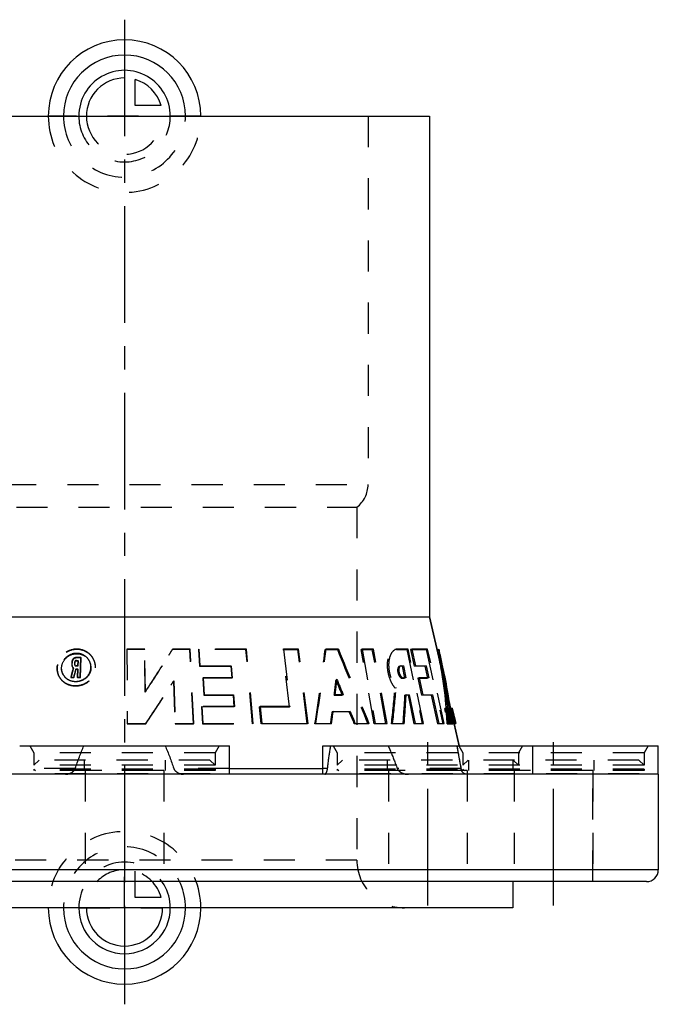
# Model space of a CAD drawing. Header units: millimetres. Extents: x 388 to 612, y 397 to 603.
# Tile 2 of 2: x 478 to 612, y 397 to 603. Entities that reach past the tile are written whole.
import ezdxf

# ---------------------------------------------------------------- set-up
doc = ezdxf.new("R2010")
doc.units = ezdxf.units.MM
doc.header["$LTSCALE"] = 65.185185
doc.linetypes.add('CENTER', pattern=[0.6, 0.375, -0.075, 0.075, -0.075])
doc.linetypes.add('HIDDEN', pattern=[0.2, 0.1, -0.1])
for name, color, linetype in [('KOERPER', 7, 'CONTINUOUS'), ('KONST.EL_MIT_GEO', 7, 'CONTINUOUS'), ('KURVEN', 7, 'CONTINUOUS'), ('L1', 7, 'CONTINUOUS')]:
    doc.layers.add(name, color=color, linetype=linetype)

msp = doc.modelspace()

# ---------------------------------------------------------------- linework, layer by layer
at = {"layer": 'KOERPER', "color": 7, "linetype": 'Continuous'}
for p, q in [((436, 583), (564, 583)), ((564, 583), (564, 478)), ((436, 478), (564, 478)), ((566.15, 468.69), (564, 478)), ((568.42, 458.86), (568.04, 460.5)), ((570.23, 451), (569.18, 455.58)), ((478, 451), (522, 451)), ((522, 445), (522, 451)), ((541.64, 451), (612, 451)), ((541.64, 445), (541.64, 451)), ((585.64, 445), (585.64, 451)), ((612, 445), (612, 451)), ((522, 446.24), (541.64, 446.24))]:
    msp.add_line(p, q, dxfattribs=at)
at = {"layer": 'KOERPER', "color": 8, "linetype": 'HIDDEN'}
for p, q in [((533.35, 471.25), (533.2, 471.18)), ((533.2, 471.18), (536.35, 471.18)), ((534.62, 459.12), (533.2, 471.18)), ((536.51, 471.25), (536.35, 471.18)), ((538.35, 455.59), (536.35, 471.18)), ((542.28, 471.25), (542.1, 471.18)), ((542.1, 471.18), (544.67, 471.18)), ((544.87, 471.25), (544.67, 471.18)), ((549.87, 471.25), (549.65, 471.18)), ((549.65, 471.18), (551.99, 471.18)), ((552.37, 455.59), (549.65, 471.18)), ((552.23, 471.25), (551.99, 471.18)), ((554.85, 455.59), (551.99, 471.18)), ((557.3, 471.25), (557.04, 471.18)), ((557.04, 471.18), (559.23, 471.18)), ((559.5, 471.25), (559.23, 471.18)), ((559.23, 471.18), (562.48, 455.59)), ((560.28, 471.25), (560, 471.18)), ((560, 471.18), (563.3, 471.17)), ((560, 471.18), (560.75, 467.65)), ((563.6, 471.25), (563.3, 471.17)), ((563.3, 471.17), (566.77, 455.58)), ((568.04, 460.5), (566.15, 468.69)), ((557.75, 467.65), (557.67, 467.64)), ((558.01, 467.72), (557.75, 467.65)), ((558.26, 467.65), (557.75, 467.65)), ((558.52, 467.72), (558.26, 467.65)), ((558.26, 467.65), (558.77, 465.15)), ((561.03, 467.72), (560.75, 467.65)), ((563, 467.65), (560.75, 467.65)), ((563.3, 467.72), (563, 467.65)), ((563, 467.65), (563.55, 465.15)), ((544.57, 464.85), (544.38, 464.78)), ((558.51, 465.22), (558.26, 465.15)), ((558.26, 465.15), (558.77, 465.15)), ((559.03, 465.22), (558.77, 465.15)), ((561.81, 465.22), (561.53, 465.15)), ((561.53, 465.15), (563.55, 465.15)), ((561.53, 465.15), (562.28, 461.62)), ((563.84, 465.22), (563.55, 465.15)), ((557, 463.15), (556.75, 463.08)), ((544.21, 461.69), (544.02, 461.62)), ((544.02, 461.62), (545.69, 461.62)), ((545.89, 461.69), (545.69, 461.62)), ((559.1, 461.69), (558.84, 461.62)), ((559.48, 461.62), (558.84, 461.62)), ((559.74, 461.69), (559.48, 461.62)), ((559.48, 461.62), (560.7, 455.59)), ((562.56, 461.69), (562.28, 461.62)), ((564.32, 461.62), (562.28, 461.62)), ((564.62, 461.69), (564.32, 461.62)), ((564.32, 461.62), (565.64, 455.59)), ((528.45, 459.19), (528.32, 459.12)), ((528.32, 459.12), (534.62, 459.12)), ((528.66, 455.59), (528.32, 459.12)), ((534.77, 459.19), (534.62, 459.12)), ((569.18, 455.58), (568.42, 458.86)), ((543.77, 458.16), (543.58, 458.09)), ((547.16, 458.09), (543.58, 458.09)), ((547.36, 458.16), (547.16, 458.09)), ((528.79, 455.66), (528.66, 455.59)), ((538.35, 455.59), (528.66, 455.59)), ((538.51, 455.66), (538.35, 455.59)), ((540.13, 455.66), (539.96, 455.59)), ((543.25, 455.59), (539.96, 455.59)), ((543.43, 455.66), (543.25, 455.59)), ((548.41, 455.66), (548.21, 455.59)), ((551.07, 455.59), (548.21, 455.59)), ((551.29, 455.66), (551.07, 455.59)), ((552.6, 455.66), (552.37, 455.59)), ((554.85, 455.59), (552.37, 455.59)), ((555.08, 455.66), (554.85, 455.59)), ((556.25, 455.66), (556.02, 455.59)), ((558.44, 455.59), (556.02, 455.59)), ((558.69, 455.66), (558.44, 455.59)), ((560.96, 455.66), (560.7, 455.59)), ((562.48, 455.59), (560.7, 455.59)), ((562.75, 455.66), (562.48, 455.59)), ((565.94, 455.66), (565.64, 455.59)), ((566.77, 455.58), (565.64, 455.59)), ((567.07, 455.66), (566.77, 455.58)), ((489.66, 446.24), (478, 446.24)), ((522, 446.24), (510.34, 446.24)), ((542.6, 446.24), (541.64, 446.24)), ((570.58, 446.24), (557.22, 446.24)), ((487.6, 445), (457.98, 445)), ((508.25, 445.8), (491.75, 445.8)), ((542.02, 445), (512.4, 445)), ((571.89, 445.8), (555.39, 445.8)), ((571.83, 445), (559.56, 445)), ((598.25, 445.8), (581.75, 445.8)), ((581.75, 445.8), (581.75, 422.5)), ((598.25, 422.5), (598.25, 445.8))]:
    msp.add_line(p, q, dxfattribs=at)
for centre, radius, start, end in [((202.93, 509.74), 341.35, 350.8722, 353.5137), ((3362.6, 1619.79), 3043.04, 202.17623, 202.49358), ((557.05, 469.94), 1.24, 90.0255, 104.9293), ((207.69, 501.5), 338.68, 353.2383, 353.7763), ((358.26, 478.63), 199.09, 353.3556, 355.5222), ((360.02, 471.8), 199.08, 355.33, 357.0692), ((208.6, 501.38), 337.76, 352.2075, 352.6354), ((2314.61, 765.37), 1772.98, 190.21305, 190.36938)]:
    msp.add_arc(centre, radius, start, end, dxfattribs=at)
for points, knots in [([(556.75, 463.08), (556.5, 463.41), (556.04, 464.15), (555.54, 465.37), (555.23, 466.67), (555.14, 467.96), (555.25, 469.12), (555.57, 470.09), (556.05, 470.8), (556.5, 471.08), (556.73, 471.14)], [0, 0, 0, 0, 0.138748, 0.288324, 0.440262, 0.585736, 0.717106, 0.829734, 0.922342, 1, 1, 1, 1]), ([(557.67, 467.64), (557.59, 467.62), (557.43, 467.49), (557.31, 467.17), (557.28, 466.76), (557.34, 466.31), (557.49, 465.86), (557.74, 465.42), (558.05, 465.15), (558.26, 465.15)], [0, 0, 0, 0, 0.083147, 0.191272, 0.329752, 0.488431, 0.650061, 0.796543, 1, 1, 1, 1]), ([(542.6, 446.24), (542.64, 446.64), (542.83, 448.23), (543.07, 449.82), (543.27, 451)], [0, 0, 0, 0, 0.251655, 1, 1, 1, 1]), ([(555.32, 451), (555.49, 450.61), (556.15, 449.03), (556.77, 447.44), (557.22, 446.24)], [0, 0, 0, 0, 0.24929, 1, 1, 1, 1]), ([(569.72, 451), (569.76, 450.75), (569.94, 449.75), (570.12, 448.75), (570.26, 448)], [0, 0, 0, 0, 0.248075, 1, 1, 1, 1]), ([(487.6, 445), (488, 445), (488.83, 445.21), (489.52, 445.83), (489.66, 446.24)], [0, 0, 0, 0, 0.480832, 1, 1, 1, 1]), ([(510.34, 446.24), (510.48, 445.83), (511.17, 445.21), (512, 445), (512.4, 445)], [0, 0, 0, 0, 0.519168, 1, 1, 1, 1]), ([(542.02, 445), (542.07, 445), (542.2, 445.1), (542.45, 445.49), (542.56, 445.91), (542.6, 446.24)], [0, 0, 0, 0, 0.113699, 0.304818, 1, 1, 1, 1]), ([(557.22, 446.24), (557.3, 446.02), (557.67, 445.55), (558.51, 445.11), (559.21, 445), (559.56, 445)], [0, 0, 0, 0, 0.251228, 0.624551, 1, 1, 1, 1]), ([(571.83, 445), (571.7, 445), (571.42, 445.05), (570.88, 445.4), (570.64, 445.89), (570.58, 446.24)], [0, 0, 0, 0, 0.210617, 0.432151, 1, 1, 1, 1]), ([(570.58, 446.24), (570.59, 446.2), (570.62, 446.05), (570.67, 445.9), (570.72, 445.8)], [0, 0, 0, 0, 0.265979, 1, 1, 1, 1])]:
    msp.add_open_spline(points, degree=3, knots=knots, dxfattribs=at)
for points in [[(545.69, 461.62), (545.25, 462.67), (544.81, 463.73), (544.38, 464.78)], [(548.21, 455.59), (547.86, 456.42), (547.51, 457.26), (547.16, 458.09)], [(489.66, 446.24), (490.22, 447.85), (490.81, 449.44), (491.48, 451)], [(508.52, 451), (509.19, 449.44), (509.78, 447.85), (510.34, 446.24)], [(570.26, 448), (570.37, 447.41), (570.47, 446.83), (570.58, 446.24)]]:
    msp.add_open_spline(points, degree=3, dxfattribs=at)
at = {"layer": 'KONST.EL_MIT_GEO', "color": 8, "linetype": 'HIDDEN'}
for p, q in [((448.9, 583), (551.1, 583)), ((551.1, 583), (551.1, 505.76)), ((448.9, 505.76), (551.1, 505.76)), ((451.25, 501), (548.75, 501)), ((548.75, 501), (548.75, 427)), ((504.24, 471.25), (500.51, 471.25)), ((500.51, 471.25), (500.54, 455.59)), ((500.51, 471.25), (500.51, 471.18)), ((504.22, 471.18), (500.51, 471.18)), ((504.24, 471.25), (504.22, 471.18)), ((504.35, 462.25), (504.22, 471.18)), ((504.37, 462.32), (504.24, 471.25)), ((510.09, 471.25), (510.05, 471.18)), ((513.69, 471.18), (510.05, 471.18)), ((513.76, 471.25), (510.09, 471.25)), ((513.76, 471.25), (513.69, 471.18)), ((514.45, 455.59), (513.69, 471.18)), ((514.51, 455.66), (513.76, 471.25)), ((515.57, 471.25), (515.5, 471.18)), ((525.47, 471.18), (515.5, 471.18)), ((515.5, 471.18), (515.7, 467.65)), ((525.59, 471.25), (515.57, 471.25)), ((515.57, 471.25), (515.77, 467.72)), ((525.59, 471.25), (525.47, 471.18)), ((526.88, 455.59), (525.47, 471.18)), ((526.99, 455.66), (525.59, 471.25)), ((536.51, 471.25), (533.35, 471.25)), ((533.35, 471.25), (534.77, 459.19)), ((538.51, 455.66), (536.51, 471.25)), ((544.87, 471.25), (542.28, 471.25)), ((552.23, 471.25), (549.87, 471.25)), ((549.87, 471.25), (552.6, 455.66)), ((555.08, 455.66), (552.23, 471.25)), ((556.98, 471.2), (556.73, 471.14)), ((559.5, 471.25), (557.3, 471.25)), ((562.75, 455.66), (559.5, 471.25)), ((563.6, 471.25), (560.28, 471.25)), ((560.28, 471.25), (561.03, 467.72)), ((567.07, 455.66), (563.6, 471.25)), ((566.5, 467.42), (565.63, 471.18)), ((565.92, 471.25), (566, 470.89)), ((489.89, 468.89), (490.2, 468.89)), ((489.89, 468.89), (489.93, 468.83)), ((490.83, 469.48), (489.91, 469.48)), ((489.91, 469.48), (489.95, 469.41)), ((489.93, 468.83), (490.24, 468.83)), ((490.87, 469.41), (489.95, 469.41)), ((490.2, 468.89), (490.16, 467.72)), ((490.2, 468.89), (490.24, 468.83)), ((490.24, 468.83), (490.2, 467.65)), ((490.7, 465.36), (490.83, 469.48)), ((490.74, 465.3), (490.87, 469.41)), ((490.83, 469.48), (490.87, 469.41)), ((492.72, 468.6), (492.69, 468.66)), ((493.65, 468.79), (493.63, 468.85)), ((509.32, 470.01), (509.4, 470.14)), ((509.38, 470.09), (509.32, 470.01)), ((509.38, 470.09), (509.32, 470.01)), ((509.43, 470.18), (509.38, 470.09)), ((509.4, 470.14), (509.38, 470.09)), ((566.15, 468.69), (568.04, 460.5)), ((488.95, 468.6), (488.92, 468.01)), ((488.92, 468.01), (488.97, 467.94)), ((488.95, 468.6), (488.99, 468.53)), ((488.99, 468.53), (488.97, 467.94)), ((489.18, 467.11), (489.06, 466.67)), ((489.08, 467.5), (489.12, 467.43)), ((489.29, 467.26), (489.17, 466.82)), ((489.24, 467.33), (489.18, 467.11)), ((489.24, 467.33), (489.29, 467.26)), ((489.54, 468.01), (489.57, 468.6)), ((489.54, 468.01), (489.59, 467.94)), ((489.57, 468.6), (489.61, 468.53)), ((489.59, 467.94), (489.61, 468.53)), ((489.59, 467.85), (489.64, 467.78)), ((489.82, 467.13), (490.14, 467.13)), ((489.82, 467.13), (489.87, 467.06)), ((490.16, 467.72), (489.84, 467.72)), ((489.84, 467.72), (489.89, 467.65)), ((489.87, 467.06), (490.18, 467.06)), ((490.2, 467.65), (489.89, 467.65)), ((490.14, 467.13), (490.08, 465.36)), ((490.18, 467.06), (490.12, 465.3)), ((490.14, 467.13), (490.18, 467.06)), ((490.16, 467.72), (490.2, 467.65)), ((515.77, 467.72), (515.7, 467.65)), ((515.7, 467.65), (522.29, 467.65)), ((515.77, 467.72), (522.39, 467.72)), ((522.39, 467.72), (522.29, 467.65)), ((522.29, 467.65), (522.49, 465.15)), ((522.39, 467.72), (522.58, 465.22)), ((557.93, 467.71), (557.67, 467.64)), ((558.01, 467.72), (558.52, 467.72)), ((558.52, 467.72), (559.03, 465.22)), ((561.03, 467.72), (563.3, 467.72)), ((563.3, 467.72), (563.84, 465.22)), ((566.36, 467.76), (566.31, 467.99)), ((566.41, 467.77), (566.7, 467.84)), ((566.44, 467.32), (566.42, 467.41)), ((486.65, 464.94), (486.71, 464.87)), ((487.34, 465.57), (487.4, 465.5)), ((488.83, 465.8), (488.71, 465.36)), ((488.71, 465.36), (489.35, 465.36)), ((488.71, 465.36), (488.75, 465.3)), ((488.93, 465.95), (488.75, 465.3)), ((488.75, 465.3), (489.39, 465.3)), ((489.35, 465.36), (489.39, 465.3)), ((490.08, 465.36), (490.7, 465.36)), ((490.08, 465.36), (490.12, 465.3)), ((490.12, 465.3), (490.74, 465.3)), ((490.7, 465.36), (490.74, 465.3)), ((510.33, 464.59), (510.28, 464.52)), ((510.28, 464.52), (510.6, 455.59)), ((510.29, 464.52), (510.33, 464.59)), ((510.33, 464.59), (510.65, 455.66)), ((516.52, 465.22), (516.45, 465.15)), ((522.49, 465.15), (516.45, 465.15)), ((516.45, 465.15), (516.65, 461.62)), ((522.58, 465.22), (516.52, 465.22)), ((516.52, 465.22), (516.72, 461.69)), ((522.58, 465.22), (522.49, 465.15)), ((559.03, 465.22), (558.51, 465.22)), ((563.84, 465.22), (561.81, 465.22)), ((561.81, 465.22), (562.56, 461.69)), ((509.74, 463.66), (509.82, 463.79)), ((509.74, 463.66), (509.82, 463.79)), ((504.37, 462.32), (504.35, 462.25)), ((504.39, 462.31), (504.35, 462.25)), ((516.72, 461.69), (516.65, 461.62)), ((516.65, 461.62), (522.76, 461.62)), ((516.72, 461.69), (522.86, 461.69)), ((522.86, 461.69), (522.76, 461.62)), ((522.76, 461.62), (522.95, 459.12)), ((522.86, 461.69), (523.05, 459.19)), ((545.89, 461.69), (544.21, 461.69)), ((559.1, 461.69), (559.74, 461.69)), ((559.74, 461.69), (560.96, 455.66)), ((562.56, 461.69), (564.62, 461.69)), ((564.62, 461.69), (565.94, 455.66)), ((516.23, 459.19), (516.16, 459.12)), ((522.95, 459.12), (516.16, 459.12)), ((516.16, 459.12), (516.36, 455.59)), ((523.05, 459.19), (516.23, 459.19)), ((516.23, 459.19), (516.43, 455.66)), ((523.05, 459.19), (522.95, 459.12)), ((534.77, 459.19), (528.45, 459.19)), ((528.45, 459.19), (528.79, 455.66)), ((567.19, 458.78), (567.48, 458.85)), ((567.36, 458.03), (567.19, 458.78)), ((567.52, 458.89), (567.24, 458.82)), ((567.48, 458.85), (567.65, 458.1)), ((567.5, 459.65), (567.79, 459.72)), ((567.91, 459.65), (567.5, 459.65)), ((567.66, 458.83), (567.95, 458.89)), ((567.66, 458.83), (567.9, 458.83)), ((567.82, 458.12), (567.66, 458.83)), ((567.79, 459.72), (568.2, 459.72)), ((567.9, 458.83), (568.19, 458.89)), ((567.9, 458.83), (568.64, 455.59)), ((567.91, 459.65), (568.2, 459.72)), ((568.19, 458.89), (567.95, 458.89)), ((567.95, 458.89), (568.11, 458.19)), ((568.02, 458.83), (568.31, 458.89)), ((568.02, 458.83), (568.22, 458.83)), ((568.18, 458.12), (568.02, 458.83)), ((568.2, 459.72), (568.16, 459.98)), ((568.93, 455.66), (568.19, 458.89)), ((568.22, 458.83), (568.25, 458.83)), ((568.22, 458.83), (568.38, 458.12)), ((568.25, 458.83), (568.45, 458.83)), ((568.25, 458.83), (568.26, 458.79)), ((568.51, 458.89), (568.31, 458.89)), ((568.31, 458.89), (568.47, 458.19)), ((568.34, 458.83), (568.65, 458.89)), ((568.42, 458.47), (568.34, 458.83)), ((568.52, 458.12), (568.36, 458.83)), ((568.41, 458.83), (569.16, 455.59)), ((568.42, 458.83), (568.66, 458.88)), ((568.42, 458.86), (569.18, 455.58)), ((568.42, 458.83), (568.5, 458.47)), ((568.5, 458.11), (568.42, 458.47)), ((568.47, 458.83), (568.77, 458.89)), ((568.47, 458.83), (568.48, 458.83)), ((569.21, 455.59), (568.47, 458.83)), ((568.48, 458.83), (569.22, 455.59)), ((568.5, 458.47), (568.59, 458.11)), ((568.68, 458.19), (568.51, 458.89)), ((568.65, 458.89), (568.74, 458.89)), ((568.7, 458.89), (568.74, 458.89)), ((568.79, 458.53), (568.71, 458.89)), ((568.77, 458.89), (568.76, 458.89)), ((568.76, 458.89), (569.5, 455.66)), ((568.87, 458.2), (568.79, 458.53)), ((543.77, 458.16), (547.36, 458.16)), ((567.36, 458.03), (567.65, 458.1)), ((567.69, 458.19), (567.4, 458.12)), ((567.67, 457.5), (567.96, 457.57)), ((567.81, 456.91), (567.67, 457.5)), ((567.73, 456.39), (568.02, 456.45)), ((567.9, 455.63), (567.73, 456.39)), ((567.81, 457.5), (568.25, 457.6)), ((567.81, 457.5), (567.94, 456.91)), ((567.81, 456.91), (568.1, 456.98)), ((567.82, 458.12), (568.11, 458.19)), ((567.96, 458.12), (567.82, 458.12)), ((567.83, 456.3), (568.12, 456.36)), ((567.94, 456.91), (568.23, 456.98)), ((567.96, 458.12), (568.25, 458.19)), ((568.09, 457.53), (567.96, 458.12)), ((567.96, 457.57), (568.1, 456.98)), ((567.96, 457.53), (568.43, 457.53)), ((568.12, 456.82), (567.96, 457.53)), ((568.02, 456.45), (568.19, 455.7)), ((568.1, 457.53), (568.39, 457.6)), ((568.23, 456.98), (568.1, 457.57)), ((568.11, 458.19), (568.25, 458.19)), ((568.12, 456.82), (568.41, 456.89)), ((568.25, 456.82), (568.12, 456.82)), ((568.18, 458.12), (568.47, 458.19)), ((568.25, 458.12), (568.19, 458.12)), ((568.24, 456.3), (568.53, 456.36)), ((568.24, 456.3), (568.37, 456.3)), ((568.4, 455.59), (568.24, 456.3)), ((568.25, 458.12), (568.54, 458.19)), ((568.25, 458.19), (568.38, 457.6)), ((568.83, 455.59), (568.25, 458.12)), ((568.38, 457.6), (568.25, 457.6)), ((568.25, 457.6), (568.41, 456.89)), ((568.25, 456.82), (568.54, 456.89)), ((568.37, 456.3), (568.25, 456.82)), ((568.33, 458.12), (568.62, 458.19)), ((568.38, 458.12), (568.33, 458.12)), ((568.33, 458.12), (568.91, 455.59)), ((568.37, 456.3), (568.66, 456.36)), ((568.38, 458.12), (568.68, 458.19)), ((568.41, 456.89), (568.54, 456.89)), ((568.43, 457.53), (568.72, 457.6)), ((568.87, 455.59), (568.43, 457.53)), ((568.47, 458.12), (568.76, 458.19)), ((568.47, 458.19), (568.54, 458.19)), ((568.47, 458.12), (568.52, 458.12)), ((568.61, 457.53), (568.47, 458.12)), ((568.58, 457.75), (568.5, 458.11)), ((568.52, 458.12), (568.84, 458.19)), ((568.52, 457.63), (568.99, 455.59)), ((568.66, 456.36), (568.53, 456.36)), ((568.53, 456.36), (568.69, 455.66)), ((568.54, 458.19), (569.12, 455.66)), ((568.55, 458.12), (568.54, 458.12)), ((568.54, 458.12), (568.57, 457.98)), ((568.54, 456.89), (568.66, 456.36)), ((568.58, 457.98), (568.55, 458.12)), ((568.57, 457.98), (568.64, 457.69)), ((568.62, 457.83), (568.58, 457.98)), ((568.61, 457.6), (568.58, 457.75)), ((568.59, 458.11), (568.67, 457.75)), ((568.6, 458.12), (568.61, 458.12)), ((568.72, 457.6), (568.6, 458.12)), ((568.61, 458.12), (568.9, 458.19)), ((568.61, 457.53), (568.9, 457.6)), ((568.62, 457.54), (568.61, 457.6)), ((568.66, 457.53), (568.61, 457.53)), ((568.62, 458.19), (568.68, 458.19)), ((568.65, 457.69), (568.62, 457.83)), ((568.65, 457.39), (568.62, 457.54)), ((568.64, 457.69), (568.66, 457.6)), ((568.67, 457.6), (568.65, 457.69)), ((568.73, 457.03), (568.65, 457.39)), ((568.66, 457.53), (568.95, 457.6)), ((568.66, 457.6), (568.67, 457.54)), ((568.82, 456.82), (568.66, 457.53)), ((568.67, 457.75), (568.71, 457.6)), ((568.69, 457.54), (568.67, 457.6)), ((568.67, 457.54), (568.7, 457.4)), ((568.72, 457.4), (568.69, 457.54)), ((568.7, 457.4), (568.76, 457.11)), ((568.71, 457.6), (568.76, 457.36)), ((568.79, 457.11), (568.72, 457.4)), ((568.78, 456.82), (568.73, 457.03)), ((568.75, 457.53), (568.74, 457.53)), ((568.75, 457.53), (569.04, 457.6)), ((568.76, 457.36), (568.84, 457.03)), ((568.76, 457.11), (568.83, 456.82)), ((568.77, 456.82), (569.06, 456.89)), ((568.77, 456.82), (568.86, 456.82)), ((569.05, 455.59), (568.77, 456.82)), ((568.89, 456.31), (568.78, 456.82)), ((568.82, 456.97), (568.79, 457.11)), ((568.86, 456.82), (568.82, 456.97)), ((568.83, 458.19), (568.84, 458.19)), ((568.86, 458.04), (568.83, 458.19)), ((568.83, 456.82), (569.15, 456.89)), ((568.84, 457.03), (568.89, 456.84)), ((568.93, 457.76), (568.86, 458.04)), ((568.86, 457.11), (569.16, 457.17)), ((568.88, 458.17), (568.87, 458.2)), ((568.97, 457.81), (568.88, 458.17)), ((568.89, 456.84), (568.93, 456.67)), ((568.97, 455.95), (568.89, 456.31)), ((568.9, 456.82), (569.2, 456.89)), ((568.9, 456.82), (568.91, 456.82)), ((568.91, 456.82), (568.95, 456.69)), ((569.06, 457.64), (568.93, 458.21)), ((568.96, 457.61), (568.93, 457.76)), ((568.93, 456.67), (568.99, 456.4)), ((568.95, 458.09), (568.98, 457.98)), ((568.95, 456.69), (569.01, 456.41)), ((568.97, 457.58), (568.96, 457.61)), ((569.02, 457.59), (568.97, 457.81)), ((569.02, 457.32), (568.97, 457.58)), ((568.99, 456.4), (569.02, 456.31)), ((569.01, 456.41), (569.08, 456.14)), ((569.05, 457.45), (569.02, 457.59)), ((569.09, 457.04), (569.02, 457.32)), ((569.02, 456.31), (569.1, 455.95)), ((569.14, 457.09), (569.05, 457.45)), ((569.12, 456.89), (569.09, 457.04)), ((569.15, 456.89), (569.12, 456.89)), ((569.18, 456.89), (569.14, 457.09)), ((569.22, 456.74), (569.18, 456.89)), ((569.31, 456.38), (569.22, 456.74)), ((569.52, 455.66), (569.23, 456.92)), ((569.28, 456.67), (569.36, 456.33)), ((569.35, 456.2), (569.31, 456.38)), ((569.36, 456.33), (569.4, 456.16)), ((500.55, 455.66), (500.54, 455.59)), ((500.54, 455.59), (504.45, 455.59)), ((500.55, 455.66), (504.47, 455.66)), ((504.47, 455.66), (504.45, 455.59)), ((510.65, 455.66), (510.6, 455.59)), ((510.6, 455.59), (514.45, 455.59)), ((510.65, 455.66), (514.51, 455.66)), ((514.51, 455.66), (514.45, 455.59)), ((516.43, 455.66), (516.36, 455.59)), ((516.36, 455.59), (526.88, 455.59)), ((516.43, 455.66), (526.99, 455.66)), ((526.99, 455.66), (526.88, 455.59)), ((528.79, 455.66), (538.51, 455.66)), ((540.13, 455.66), (543.43, 455.66)), ((548.41, 455.66), (551.29, 455.66)), ((552.6, 455.66), (555.08, 455.66)), ((556.25, 455.66), (558.69, 455.66)), ((560.96, 455.66), (562.75, 455.66)), ((565.94, 455.66), (567.07, 455.66)), ((567.9, 455.63), (568.19, 455.7)), ((567.99, 455.59), (568.28, 455.66)), ((568.4, 455.59), (568.69, 455.66)), ((568.64, 455.59), (568.93, 455.66)), ((568.83, 455.59), (569.12, 455.66)), ((568.91, 455.59), (568.87, 455.59)), ((569.04, 455.62), (568.97, 455.95)), ((568.98, 456.12), (569.27, 456.19)), ((569.03, 456.12), (568.98, 456.12)), ((568.98, 456.12), (569.09, 455.64)), ((568.99, 455.59), (569.1, 455.59)), ((569.03, 456.12), (569.32, 456.19)), ((569.04, 456.06), (569.03, 456.12)), ((569.08, 455.88), (569.04, 456.06)), ((569.04, 455.59), (569.34, 455.66)), ((569.04, 455.59), (569.04, 455.62)), ((569.08, 456.14), (569.19, 455.67)), ((569.1, 455.82), (569.08, 455.88)), ((569.09, 455.64), (569.1, 455.59)), ((569.1, 455.95), (569.17, 455.66)), ((569.14, 455.65), (569.1, 455.82)), ((569.1, 455.59), (569.39, 455.66)), ((569.16, 455.59), (569.14, 455.65)), ((569.16, 455.66), (569.2, 455.66)), ((569.16, 455.66), (569.2, 455.66)), ((569.19, 455.59), (569.16, 455.66)), ((569.19, 455.59), (569.16, 455.59)), ((569.17, 455.66), (569.18, 455.62)), ((569.18, 455.62), (569.19, 455.59)), ((569.19, 455.67), (569.2, 455.63)), ((569.2, 455.63), (569.21, 455.59)), ((569.21, 455.59), (569.52, 455.66)), ((569.22, 455.59), (569.21, 455.59)), ((569.27, 456.19), (569.32, 456.19)), ((569.29, 456.13), (569.27, 456.19)), ((569.34, 455.89), (569.29, 456.13)), ((569.32, 456.19), (569.45, 455.66)), ((569.35, 455.83), (569.34, 455.89)), ((569.34, 455.66), (569.39, 455.66)), ((569.39, 456.02), (569.35, 456.2)), ((569.39, 455.66), (569.35, 455.83)), ((569.47, 455.69), (569.39, 456.02)), ((569.4, 456.16), (569.51, 455.7)), ((569.45, 455.66), (569.48, 455.66)), ((569.48, 455.66), (569.45, 455.66)), ((569.48, 455.66), (569.47, 455.69)), ((569.52, 455.66), (569.5, 455.66)), ((569.51, 455.7), (569.52, 455.66)), ((480.13, 451), (519.87, 451)), ((480.13, 451), (481, 449.5)), ((519.87, 451), (519, 449.5)), ((543.27, 451), (609.87, 451)), ((543.77, 451), (544.64, 449.5)), ((570.13, 451), (571, 449.5)), ((583.51, 451), (582.64, 449.5)), ((609.87, 451), (609, 449.5)), ((519, 449.5), (481, 449.5)), ((481, 449.5), (481, 446.9)), ((482.1, 448), (481, 446.9)), ((517.9, 448), (482.1, 448)), ((491.5, 448), (491.5, 445.8)), ((508.5, 448), (508.5, 445.8)), ((517.9, 448), (519, 446.9)), ((519, 449.5), (519, 446.9)), ((609, 449.5), (544.64, 449.5)), ((544.64, 449.5), (544.64, 446.9)), ((545.74, 448), (544.64, 446.9)), ((607.9, 448), (545.74, 448)), ((555.14, 448), (555.14, 445.8)), ((571, 449.5), (571, 446.9)), ((572.1, 448), (571, 446.9)), ((572.14, 448), (572.14, 445.8)), ((581.5, 448), (581.5, 445.8)), ((581.54, 448), (582.64, 446.9)), ((582.64, 449.5), (582.64, 446.9)), ((598.5, 448), (598.5, 445.8)), ((607.9, 448), (609, 446.9)), ((609, 449.5), (609, 446.9)), ((519, 446.9), (481, 446.9)), ((519, 446.1), (481, 446.1)), ((481, 446.1), (481.3, 445.8)), ((481, 446.1), (481, 445.8)), ((519, 446.1), (518.7, 445.8)), ((519, 446.1), (519, 445.8)), ((609, 446.9), (544.64, 446.9)), ((609, 446.1), (544.64, 446.1)), ((544.64, 446.1), (544.94, 445.8)), ((544.64, 446.1), (544.64, 445.8)), ((571, 446.1), (571.3, 445.8)), ((571, 446.1), (571, 445.8)), ((582.64, 446.1), (582.34, 445.8)), ((582.64, 446.1), (582.64, 445.8)), ((609, 446.1), (608.7, 445.8)), ((609, 446.1), (609, 445.8)), ((519, 445.8), (481, 445.8)), ((518, 445.1), (482, 445.1)), ((482, 445.1), (482.1, 445)), ((482, 445.1), (482, 445)), ((491.75, 445.8), (491.75, 422.5)), ((508.25, 445.8), (508.25, 422.5)), ((518, 445.1), (517.9, 445)), ((518, 445.1), (518, 445)), ((609, 445.8), (544.64, 445.8)), ((608, 445.1), (545.64, 445.1)), ((545.64, 445.1), (545.74, 445)), ((545.64, 445.1), (545.64, 445)), ((555.39, 445.8), (555.39, 422.5)), ((571.89, 445.8), (571.89, 422.5)), ((572, 445.1), (572.1, 445)), ((572, 445.1), (572, 445)), ((581.64, 445.1), (581.54, 445)), ((581.64, 445.1), (581.64, 445)), ((581.75, 445.8), (581.75, 422.5)), ((598.25, 445.8), (598.25, 422.5)), ((608, 445.1), (607.9, 445)), ((608, 445.1), (608, 445)), ((548.75, 427), (451.25, 427))]:
    msp.add_line(p, q, dxfattribs=at)
at = {"layer": 'KONST.EL_MIT_GEO', "color": 7, "linetype": 'Continuous'}
for p, q in [((564, 478), (566.15, 468.69)), ((565.63, 471.18), (565.92, 471.25)), ((566.79, 467.48), (566, 470.89)), ((566.33, 467.76), (566.35, 467.69)), ((566.35, 467.69), (566.4, 467.41)), ((566.64, 467.76), (566.63, 467.81)), ((568.04, 460.5), (568.42, 458.86)), ((567.44, 459.64), (567.44, 459.61)), ((568.13, 459.86), (568.15, 459.71)), ((568.15, 459.71), (568.15, 459.68)), ((568.25, 458.83), (568.54, 458.89)), ((568.25, 458.86), (568.26, 458.81)), ((568.26, 458.81), (568.26, 458.73)), ((568.26, 458.79), (568.52, 457.63)), ((568.54, 458.89), (568.65, 458.89)), ((569.28, 455.66), (568.54, 458.89)), ((568.65, 458.89), (568.82, 458.19)), ((568.66, 458.88), (568.7, 458.89)), ((569.45, 455.66), (568.7, 458.89)), ((568.74, 458.89), (568.74, 458.89)), ((568.93, 458.21), (568.77, 458.89)), ((568.39, 457.6), (568.72, 457.6)), ((568.72, 457.6), (569.16, 455.66)), ((568.82, 458.19), (568.76, 458.19)), ((568.76, 458.19), (568.9, 457.6)), ((568.9, 458.19), (568.9, 458.19)), ((568.9, 458.19), (569.03, 457.6)), ((568.9, 457.6), (568.94, 457.6)), ((568.95, 457.6), (569.11, 456.89)), ((569.03, 457.6), (569.04, 457.6)), ((569.23, 456.92), (569.06, 457.64)), ((569.11, 456.89), (569.06, 456.89)), ((569.06, 456.89), (569.34, 455.66)), ((569.16, 457.17), (569.28, 456.67)), ((569.2, 456.89), (569.2, 456.89)), ((569.2, 456.89), (569.48, 455.66)), ((569.37, 456.21), (569.34, 456.34)), ((567.68, 455.59), (567.96, 455.66)), ((567.68, 455.59), (568.87, 455.59)), ((569.16, 455.66), (567.96, 455.66)), ((568.87, 455.59), (569.16, 455.66)), ((568.99, 455.59), (569.28, 455.66)), ((569.16, 455.59), (569.45, 455.66)), ((569.18, 455.58), (570.23, 451)), ((569.34, 455.66), (569.28, 455.66)), ((569.4, 456.07), (569.37, 456.21)), ((569.47, 455.79), (569.4, 456.07)), ((569.5, 455.66), (569.47, 455.79)), ((612, 445), (388, 445)), ((612, 445), (612, 425)), ((612, 425), (388, 425)), ((609.5, 422.5), (390.5, 422.5)), ((581.5, 422.5), (581.5, 417)), ((581.5, 417), (418.5, 417))]:
    msp.add_line(p, q, dxfattribs=at)
at = {"layer": 'KONST.EL_MIT_GEO', "color": 2, "linetype": 'CENTER'}
for p, q in [((563.64, 417.5), (563.64, 456)), ((590, 417.5), (590, 456))]:
    msp.add_line(p, q, dxfattribs=at)
at = {"layer": 'KONST.EL_MIT_GEO', "color": 8, "linetype": 'HIDDEN'}
for centre, radius, start, end in [((545.1, 505.76), 6, 307.4691, 360), ((260.36, 625.16), 293.35, 328.0985, 328.3538), ((261.02, 623.94), 292.15, 328.2443, 328.4739), ((203.38, 510.16), 341.13, 350.8069, 353.4504), ((3788.33, 1798.16), 3504.39, 202.24963, 202.5253), ((557.31, 469.99), 1.26, 90.0473, 104.9419), ((482.17, 451.52), 85.74, 11.0791, 13.0119), ((489.91, 468.48), 0.92, 128.9006, 132.6087), ((490.11, 467.38), 2.88, 25.0461, 26.418), ((490.1, 467.45), 2.86, 15.4465, 25.0441), ((490.12, 467.42), 3.79, 24.5095, 29.5603), ((490.14, 467.36), 3.79, 22.1311, 29.505), ((490.14, 467.43), 3.76, 22.1119, 24.5055), ((490.21, 467.39), 3.72, 14.304, 22.1295), ((242.49, 636.35), 314.43, 326.3934, 328.0602), ((243.3, 634.98), 313.03, 326.5207, 328.195), ((489.35, 467.25), 3.55, 172.0172, 177.1954), ((489.25, 467.26), 3.45, 177.2216, 178.339), ((489.33, 467.26), 3.53, 178.3701, 187.5812), ((489.39, 467.26), 3.59, 187.5761, 213.6254), ((489.34, 467.19), 3.48, 176.2097, 177.22), ((489.36, 467.19), 3.5, 177.2327, 182.4583), ((489.45, 467.19), 3.59, 182.4752, 220.2638), ((489.53, 467.17), 3.67, 167.057, 176.1367), ((489.79, 467.91), 0.814, 177.9111, 189.8852), ((489.81, 468.5), 0.813, 173.6791, 177.8182), ((489.82, 467.92), 0.848, 214.9829, 225.7812), ((489.8, 467.9), 0.823, 225.8007, 231.349), ((-231.56, 661.51), 747.11, 344.77895, 344.91918), ((-230.87, 660.53), 746.25, 344.83357, 344.97392), ((489.86, 467.93), 0.269, 177.9909, 186.0109), ((489.87, 467.94), 0.279, 186.0047, 213.6799), ((489.82, 468), 0.278, 213.683, 222.1912), ((489.85, 468.03), 0.316, 262.4065, 269.9752), ((490.12, 467.39), 2.86, 15.4143, 25.0506), ((490.18, 467.47), 2.78, 4.4737, 15.4523), ((490.17, 467.4), 2.82, 9.9614, 15.3978), ((490.22, 467.49), 2.74, 347.3123, 357.1309), ((490.26, 467.41), 2.72, 0.1857, 9.9928), ((490.31, 467.49), 2.65, 358.6542, 4.4377), ((490.35, 467.49), 2.61, 357.2004, 358.6308), ((490.31, 467.42), 2.67, 352.8581, 358.6064), ((490.37, 467.42), 2.62, 358.6339, 0.1293), ((558.01, 467.39), 0.324, 90.0152, 104.8834), ((484.45, 451.97), 83.42, 10.6684, 10.9123), ((490.01, 452.91), 77.77, 4.9733, 10.6774), ((483.27, 448.19), 85.42, 11.0505, 13.0041), ((489.37, 467.25), 3.57, 213.6013, 220.2996), ((489.56, 467.24), 2.77, 211.1806, 228.5743), ((489.5, 467.32), 2.78, 218.898, 222.8036), ((489.52, 467.33), 2.8, 222.8541, 234.5746), ((258.75, 623.46), 297.54, 327.5462, 327.7122), ((259.47, 622.18), 296.25, 327.6796, 327.8463), ((208.12, 501.91), 338.48, 353.1754, 353.7137), ((488.27, 449.17), 80.32, 7.4945, 11.0496), ((234.64, 638.12), 325.75, 325.9208, 327.6183), ((234.22, 639.28), 326.73, 325.8062, 327.5133), ((358.59, 478.97), 199.03, 353.274, 355.4417), ((360.37, 472.14), 199, 355.2496, 356.9898), ((567.54, 458.84), 0.0546, 92.7152, 103.2264), ((564.27, 457.09), 3.52, 20.8592, 22.3225), ((563.57, 456.82), 4.27, 19.734, 20.87), ((566.91, 458.27), 0.919, 30.8138, 33.3805), ((566.75, 458.17), 1.1, 30.0316, 30.8651), ((566.55, 458.06), 1.33, 27.4857, 29.9785), ((566.19, 457.87), 1.74, 25.4125, 27.5011), ((565.73, 457.65), 2.25, 23.6581, 25.4172), ((563.87, 456.89), 4.26, 19.7647, 20.9044), ((563.2, 456.65), 4.97, 18.7365, 19.7685), ((209.03, 501.8), 337.57, 352.1439, 352.572), ((562.58, 456.47), 5.32, 17.7426, 19.7075), ((561.43, 456.1), 6.53, 16.0416, 17.7635), ((560.84, 455.93), 7.14, 15.2462, 16.0601), ((560.56, 455.85), 7.43, 13.6521, 15.2464), ((560.65, 455.87), 7.34, 13.07, 13.6559), ((560.8, 455.91), 7.19, 12.8223, 13.0691), ((564.91, 456.25), 2.98, 8.575, 12.8484), ((565.51, 456.34), 2.36, 6.1449, 8.5726), ((562.55, 456.43), 5.66, 17.7991, 18.7396), ((562.12, 456.29), 6.11, 17.4295, 17.8069), ((560.92, 455.32), 7.2, 11.9788, 12.8208), ((561.87, 456.21), 6.38, 16.9246, 17.4288), ((561.57, 456.12), 6.68, 16.3344, 16.9243), ((560.91, 455.31), 7.21, 11.1605, 11.981), ((561.37, 456.06), 6.89, 16.0783, 16.3363), ((561.04, 455.97), 7.24, 14.4536, 16.0691), ((561.13, 455.35), 6.99, 10.337, 11.1628), ((561.74, 455.46), 6.37, 8.5962, 10.3554), ((562.53, 455.59), 5.57, 7.6312, 8.583), ((560.85, 455.92), 7.44, 13.6594, 14.4634), ((563.17, 455.67), 4.92, 6.6035, 7.6345), ((563.86, 455.75), 4.23, 5.4586, 6.6075), ((561.01, 455.96), 7.27, 12.8248, 13.6617), ((561.24, 455.39), 7.17, 11.9744, 12.8207), ((561.33, 455.41), 7.07, 10.3302, 11.9843), ((561.82, 455.5), 6.58, 9.4642, 10.326), ((562.83, 455.66), 5.55, 6.8262, 9.528), ((563.96, 456.81), 4.84, 13.8433, 14.6548), ((560.54, 455.97), 8.36, 13.3286, 13.8791), ((291.15, 390.33), 285.63, 13.2073, 13.52), ((503.83, 442.85), 66.88, 12.7856, 13.0769), ((564.56, 455.82), 3.52, 4.1717, 5.4637), ((558.75, 427), 10, 180, 270)]:
    msp.add_arc(centre, radius, start, end, dxfattribs=at)
at = {"layer": 'KONST.EL_MIT_GEO', "color": 7, "linetype": 'Continuous'}
for centre, radius, start, end in [((475.49, 450.75), 92.43, 12.544, 12.7689), ((477.67, 451.23), 90.19, 10.5577, 12.5481), ((476.18, 450.91), 92.01, 12.5394, 12.7679), ((479.1, 451.54), 89.02, 10.5317, 12.5521), ((484.69, 452.5), 83.05, 4.9305, 10.3414), ((481.2, 451.94), 86.89, 10.294, 10.4886), ((486.76, 452.84), 81.26, 4.8182, 10.3663), ((477.98, 447.74), 90.97, 12.5342, 12.7651), ((482.8, 448.77), 86.05, 7.4078, 12.5606), ((490.49, 453.09), 77.23, 1.854, 4.84), ((491.57, 453.26), 76.43, 1.7978, 4.8102), ((488.72, 449.64), 80.06, 6.609, 7.2008), ((489.56, 449.74), 79.21, 6.057, 6.5163), ((564.45, 457.58), 4.49, 14.8629, 15.6259), ((561.16, 456.7), 7.9, 14.3762, 14.882), ((556.55, 455.52), 12.66, 14.0288, 14.384), ((545.01, 452.64), 24.55, 13.3445, 14.0111), ((518.01, 446.18), 52.31, 13.1613, 13.406), ((490.1, 449.8), 78.67, 5.6908, 6.0568), ((558.32, 455.44), 10.94, 12.8777, 13.3448), ((523.18, 447.23), 47.04, 12.5287, 12.7912), ((537.5, 450.42), 32.37, 12.3522, 12.5231), ((546.07, 452.3), 23.59, 12.1349, 12.3544), ((553.52, 453.9), 15.97, 11.8384, 12.1394), ((609.5, 425), 2.5, 270, 360)]:
    msp.add_arc(centre, radius, start, end, dxfattribs=at)
at = {"layer": 'KONST.EL_MIT_GEO', "color": 8, "linetype": 'HIDDEN'}
for points, knots in [([(493.41, 469.29), (493.21, 469.65), (492.68, 470.3), (491.62, 470.97), (490.39, 471.29), (488.7, 471.21), (486.75, 470.17), (485.95, 468.56), (485.83, 467.74)], [0, 0, 0, 0, 0.123631, 0.247891, 0.372996, 0.499047, 0.750395, 1, 1, 1, 1]), ([(493.44, 469.23), (493.25, 469.57), (492.74, 470.21), (491.73, 470.87), (490.55, 471.21), (488.92, 471.18), (487, 470.26), (486.13, 468.77), (485.95, 467.99)], [0, 0, 0, 0, 0.12355, 0.247687, 0.372631, 0.498492, 0.749753, 1, 1, 1, 1]), ([(556.98, 471.2), (556.76, 471.14), (556.3, 470.87), (555.82, 470.16), (555.5, 469.19), (555.38, 468.03), (555.48, 466.74), (555.88, 465.04), (556.48, 463.83), (557, 463.15)], [0, 0, 0, 0, 0.077849, 0.170519, 0.283124, 0.414541, 0.560191, 0.71235, 1, 1, 1, 1]), ([(566, 470.89), (566.22, 469.96), (567.01, 466.27), (567.54, 462.52), (567.79, 459.72)], [0, 0, 0, 0, 0.253934, 1, 1, 1, 1]), ([(492.69, 468.66), (492.55, 468.96), (492.15, 469.53), (491.31, 470.11), (490.31, 470.4), (488.93, 470.34), (487.35, 469.45), (486.76, 468.1), (486.73, 467.42)], [0, 0, 0, 0, 0.123643, 0.247885, 0.373132, 0.499496, 0.751134, 1, 1, 1, 1]), ([(486.79, 467.36), (486.82, 468.02), (487.39, 469.36), (488.94, 470.26), (490.31, 470.33), (491.29, 470.07), (492.14, 469.51), (492.54, 468.96), (492.69, 468.66)], [0, 0, 0, 0, 0.248864, 0.500489, 0.626859, 0.752115, 0.876371, 1, 1, 1, 1]), ([(489.89, 468.89), (489.81, 468.89), (489.65, 468.83), (489.57, 468.68), (489.57, 468.6)], [0, 0, 0, 0, 0.50301, 1, 1, 1, 1]), ([(489.61, 468.53), (489.61, 468.61), (489.69, 468.77), (489.85, 468.83), (489.93, 468.83)], [0, 0, 0, 0, 0.497069, 1, 1, 1, 1]), ([(486.65, 464.94), (486.9, 464.64), (487.52, 464.12), (489.02, 463.51), (491.14, 463.59), (493.26, 465), (493.88, 466.63), (493.9, 467.42)], [0, 0, 0, 0, 0.12276, 0.247021, 0.49824, 0.751342, 1, 1, 1, 1]), ([(486.71, 464.87), (486.96, 464.57), (487.58, 464.05), (489.07, 463.44), (491.19, 463.53), (493.29, 464.94), (493.91, 466.56), (493.92, 467.36)], [0, 0, 0, 0, 0.122761, 0.247023, 0.498228, 0.75131, 1, 1, 1, 1]), ([(486.73, 467.42), (486.72, 467.09), (486.81, 466.42), (487.14, 465.83), (487.34, 465.57)], [0, 0, 0, 0, 0.502428, 1, 1, 1, 1]), ([(487.19, 465.81), (486.98, 466.15), (486.8, 466.68), (486.78, 467.22), (486.79, 467.36)], [0, 0, 0, 0, 0.747013, 1, 1, 1, 1]), ([(492.96, 467.09), (492.9, 466.54), (492.4, 465.44), (490.94, 464.47), (489.2, 464.31), (488.13, 464.8), (487.72, 465.16)], [0, 0, 0, 0, 0.249625, 0.502822, 0.754408, 1, 1, 1, 1]), ([(487.89, 465.05), (488.31, 464.76), (489.31, 464.38), (490.9, 464.56), (492.26, 465.43), (492.78, 466.39), (492.89, 466.89)], [0, 0, 0, 0, 0.246013, 0.497363, 0.7502, 1, 1, 1, 1]), ([(557.93, 467.71), (557.85, 467.68), (557.69, 467.56), (557.56, 467.24), (557.53, 466.83), (557.59, 466.37), (557.75, 465.92), (558, 465.49), (558.31, 465.22), (558.51, 465.22)], [0, 0, 0, 0, 0.083226, 0.191298, 0.329749, 0.48848, 0.650283, 0.796546, 1, 1, 1, 1]), ([(568.1, 457.53), (568.01, 458.38), (567.61, 461.82), (566.99, 465.23), (566.41, 467.77)], [0, 0, 0, 0, 0.24686, 1, 1, 1, 1]), ([(567.24, 458.82), (567.27, 458.83), (567.37, 458.75), (567.41, 458.67), (567.44, 458.61)], [0, 0, 0, 0, 0.335975, 1, 1, 1, 1]), ([(567.44, 458.61), (567.45, 458.59), (567.48, 458.53), (567.51, 458.47), (567.53, 458.43)], [0, 0, 0, 0, 0.227503, 1, 1, 1, 1]), ([(567.68, 458.77), (567.66, 458.79), (567.63, 458.84), (567.57, 458.89), (567.53, 458.89)], [0, 0, 0, 0, 0.351332, 1, 1, 1, 1]), ([(568.86, 457.11), (568.83, 457.28), (568.77, 457.55), (568.68, 457.92), (568.61, 458.21), (568.56, 458.45), (568.51, 458.62), (568.48, 458.73), (568.47, 458.78), (568.46, 458.81), (568.45, 458.83), (568.45, 458.83)], [0, 0, 0, 0, 0.299049, 0.474819, 0.644725, 0.791991, 0.904339, 0.945015, 0.974691, 0.993032, 1, 1, 1, 1]), ([(567.4, 458.12), (567.4, 458.12), (567.37, 458.1), (567.36, 458.06), (567.36, 458.03)], [0, 0, 0, 0, 0.159626, 1, 1, 1, 1]), ([(567.42, 458.12), (567.42, 458.12), (567.41, 458.12), (567.41, 458.12), (567.4, 458.12)], [0, 0, 0, 0, 0.521724, 1, 1, 1, 1]), ([(567.56, 457.87), (567.56, 457.89), (567.53, 457.95), (567.5, 458.02), (567.48, 458.06)], [0, 0, 0, 0, 0.295297, 1, 1, 1, 1]), ([(567.67, 457.5), (567.67, 457.54), (567.64, 457.66), (567.6, 457.79), (567.56, 457.87)], [0, 0, 0, 0, 0.26642, 1, 1, 1, 1]), ([(567.69, 458.19), (567.69, 458.18), (567.66, 458.17), (567.66, 458.14), (567.65, 458.12)], [0, 0, 0, 0, 0.176258, 1, 1, 1, 1]), ([(567.65, 458.12), (567.65, 458.12), (567.65, 458.11), (567.65, 458.1), (567.65, 458.1)], [0, 0, 0, 0, 0.479458, 1, 1, 1, 1]), ([(567.96, 457.57), (567.94, 457.65), (567.9, 457.81), (567.83, 458.01), (567.77, 458.13), (567.71, 458.19), (567.69, 458.19)], [0, 0, 0, 0, 0.375662, 0.690952, 0.902519, 1, 1, 1, 1]), ([(567.73, 456.39), (567.75, 456.36), (567.77, 456.32), (567.81, 456.29), (567.83, 456.3)], [0, 0, 0, 0, 0.657726, 1, 1, 1, 1]), ([(567.86, 456.33), (567.87, 456.36), (567.87, 456.45), (567.87, 456.54), (567.86, 456.6)], [0, 0, 0, 0, 0.388066, 1, 1, 1, 1]), ([(568.02, 456.45), (568.02, 456.45), (568.04, 456.42), (568.06, 456.4), (568.07, 456.39)], [0, 0, 0, 0, 0.294837, 1, 1, 1, 1]), ([(568.12, 456.36), (568.14, 456.37), (568.16, 456.44), (568.16, 456.57), (568.14, 456.76), (568.11, 456.9), (568.1, 456.98)], [0, 0, 0, 0, 0.097183, 0.305985, 0.61918, 1, 1, 1, 1]), ([(568.61, 458.12), (568.61, 458.12), (568.61, 458.11), (568.63, 458.09), (568.63, 458.06), (568.64, 458.04)], [0, 0, 0, 0, 0.074893, 0.273765, 1, 1, 1, 1]), ([(568.67, 457.89), (568.68, 457.87), (568.7, 457.77), (568.72, 457.68), (568.73, 457.61)], [0, 0, 0, 0, 0.273435, 1, 1, 1, 1]), ([(568.73, 457.61), (568.74, 457.6), (568.74, 457.58), (568.75, 457.55), (568.75, 457.53)], [0, 0, 0, 0, 0.367026, 1, 1, 1, 1]), ([(567.99, 455.59), (567.99, 455.59), (567.95, 455.59), (567.92, 455.61), (567.9, 455.63)], [0, 0, 0, 0, 0.199638, 1, 1, 1, 1]), ([(568.07, 455.72), (568.07, 455.7), (568.05, 455.65), (568.03, 455.6), (567.99, 455.59)], [0, 0, 0, 0, 0.347663, 1, 1, 1, 1]), ([(568.08, 456.07), (568.08, 456.05), (568.08, 455.96), (568.08, 455.87), (568.08, 455.81)], [0, 0, 0, 0, 0.282976, 1, 1, 1, 1]), ([(568.19, 455.7), (568.2, 455.69), (568.22, 455.67), (568.26, 455.65), (568.28, 455.66)], [0, 0, 0, 0, 0.321167, 1, 1, 1, 1]), ([(568.28, 455.66), (568.3, 455.66), (568.32, 455.68), (568.33, 455.71), (568.34, 455.71)], [0, 0, 0, 0, 0.692862, 1, 1, 1, 1]), ([(568.36, 455.83), (568.37, 455.85), (568.37, 455.95), (568.37, 456.06), (568.36, 456.14)], [0, 0, 0, 0, 0.204822, 1, 1, 1, 1])]:
    msp.add_open_spline(points, degree=3, knots=knots, dxfattribs=at)
for points in [[(489.12, 469.09), (489.02, 468.95), (488.95, 468.77), (488.95, 468.6)], [(489.29, 469.16), (489.13, 469.01), (489.02, 468.8), (489, 468.59)], [(489.38, 469.33), (489.28, 469.27), (489.19, 469.18), (489.12, 469.09)], [(489.71, 469.38), (489.57, 469.35), (489.44, 469.28), (489.33, 469.2)], [(489.72, 469.46), (489.6, 469.44), (489.48, 469.39), (489.38, 469.33)], [(489.95, 469.41), (489.87, 469.41), (489.79, 469.4), (489.71, 469.38)], [(489.91, 469.48), (489.84, 469.48), (489.78, 469.48), (489.72, 469.46)], [(493.9, 467.42), (493.91, 467.91), (493.81, 468.4), (493.63, 468.85)], [(489.06, 466.67), (488.98, 466.38), (488.9, 466.09), (488.83, 465.8)], [(488.92, 468.01), (488.92, 467.93), (488.93, 467.84), (488.95, 467.76)], [(489.17, 466.82), (489.09, 466.53), (489.01, 466.24), (488.93, 465.95)], [(488.95, 467.76), (488.98, 467.67), (489.02, 467.58), (489.08, 467.5)], [(488.98, 467.77), (489, 467.65), (489.05, 467.54), (489.12, 467.43)], [(489.08, 467.5), (489.12, 467.44), (489.18, 467.38), (489.24, 467.33)], [(489.54, 468.01), (489.54, 467.95), (489.56, 467.89), (489.59, 467.85)], [(489.62, 467.81), (489.66, 467.76), (489.73, 467.73), (489.8, 467.72)], [(489.89, 467.65), (489.79, 467.65), (489.69, 467.7), (489.64, 467.78)], [(493.92, 467.36), (493.93, 467.67), (493.89, 468), (493.81, 468.31)], [(544.57, 464.85), (545.01, 463.79), (545.45, 462.74), (545.89, 461.69)], [(567.19, 458.78), (567.2, 458.8), (567.22, 458.82), (567.24, 458.82)], [(567.52, 458.89), (567.5, 458.89), (567.49, 458.87), (567.48, 458.85)], [(567.85, 458.41), (567.83, 458.46), (567.81, 458.51), (567.79, 458.55)], [(568.63, 458.89), (568.87, 457.81), (569.1, 456.74), (569.34, 455.66)], [(547.36, 458.16), (547.71, 457.32), (548.06, 456.49), (548.41, 455.66)], [(567.46, 458.08), (567.45, 458.1), (567.44, 458.11), (567.42, 458.12)], [(567.48, 458.06), (567.47, 458.07), (567.47, 458.08), (567.46, 458.08)], [(567.83, 456.3), (567.84, 456.3), (567.85, 456.32), (567.86, 456.33)], [(568.07, 456.39), (568.08, 456.38), (568.09, 456.36), (568.11, 456.36)], [(568.36, 456.14), (568.36, 456.2), (568.35, 456.26), (568.35, 456.32)], [(568.84, 458.19), (568.94, 457.76), (569.05, 457.32), (569.15, 456.89)], [(568.08, 455.81), (568.08, 455.78), (568.07, 455.75), (568.07, 455.72)], [(568.34, 455.71), (568.35, 455.74), (568.35, 455.76), (568.36, 455.78)], [(568.36, 455.78), (568.36, 455.8), (568.36, 455.81), (568.36, 455.83)]]:
    msp.add_open_spline(points, degree=3, dxfattribs=at)
at = {"layer": 'KONST.EL_MIT_GEO', "color": 7, "linetype": 'Continuous'}
for points, knots in [([(568.16, 459.98), (568.08, 460.6), (567.71, 463.12), (567.22, 465.62), (566.79, 467.48)], [0, 0, 0, 0, 0.247422, 1, 1, 1, 1]), ([(568.74, 458.89), (568.74, 458.89), (568.75, 458.88), (568.76, 458.85), (568.77, 458.81), (568.78, 458.79)], [0, 0, 0, 0, 0.075409, 0.266859, 1, 1, 1, 1]), ([(568.9, 458.19), (568.91, 458.19), (568.91, 458.18), (568.92, 458.15), (568.92, 458.13), (568.93, 458.11)], [0, 0, 0, 0, 0.074859, 0.273598, 1, 1, 1, 1]), ([(568.93, 458.11), (568.93, 458.1), (568.94, 458.05), (568.95, 458), (568.96, 457.96)], [0, 0, 0, 0, 0.211206, 1, 1, 1, 1]), ([(568.98, 457.88), (569, 457.82), (569.02, 457.72), (569.04, 457.63), (569.04, 457.6)], [0, 0, 0, 0, 0.673227, 1, 1, 1, 1])]:
    msp.add_open_spline(points, degree=3, knots=knots, dxfattribs=at)
msp.add_open_spline([(569.34, 456.34), (569.29, 456.53), (569.25, 456.71), (569.2, 456.89)], degree=3, dxfattribs=at)
at = {"layer": 'KURVEN', "color": 40, "linetype": 'Continuous'}
for p, q in [((500, 592.6), (500, 583)), ((502.2, 585.2), (502.2, 590.69)), ((507.69, 585.2), (502.2, 585.2)), ((500, 417), (500, 407.4))]:
    msp.add_line(p, q, dxfattribs=at)
at = {"layer": 'KURVEN', "color": 8, "linetype": 'HIDDEN'}
for p, q in [((516, 583), (484, 583)), ((500, 417), (500, 425)), ((502.2, 419.2), (502.2, 424.69)), ((507.69, 419.2), (502.2, 419.2)), ((490.4, 417), (508, 417))]:
    msp.add_line(p, q, dxfattribs=at)
at = {"layer": 'KURVEN', "color": 40, "linetype": 'Continuous'}
for centre, radius, start, end in [((500, 583), 16, 0, 180), ((500, 583), 12.8, 0, 180), ((500, 583), 9.6, 0, 180.0001), ((500, 583), 8, 90, 180.0001), ((500, 583), 8, 15.962, 74.038), ((500, 417), 16, 180, 360), ((500, 417), 12.8, 180, 360), ((500, 417), 9.6, 180.0001, 360), ((500, 417), 8, 180.0001, 360)]:
    msp.add_arc(centre, radius, start, end, dxfattribs=at)
at = {"layer": 'KURVEN', "color": 8, "linetype": 'HIDDEN'}
for centre, radius, start, end in [((500, 583), 16, 180, 360), ((500, 583), 12.8, 180, 360), ((500, 583), 9.6, 180.0001, 360), ((500, 583), 8, 180.0001, 360), ((500, 417), 16, 0, 180), ((500, 417), 12.8, 0, 180), ((500, 417), 9.6, 0, 180.0001), ((500, 417), 8, 90, 180.0001), ((500, 417), 8, 15.962, 74.038)]:
    msp.add_arc(centre, radius, start, end, dxfattribs=at)
at = {"layer": 'L1', "color": 2, "linetype": 'CENTER'}
msp.add_line((500, 603.22), (500, 396.78), dxfattribs=at)

doc.saveas('drawing.dxf')
